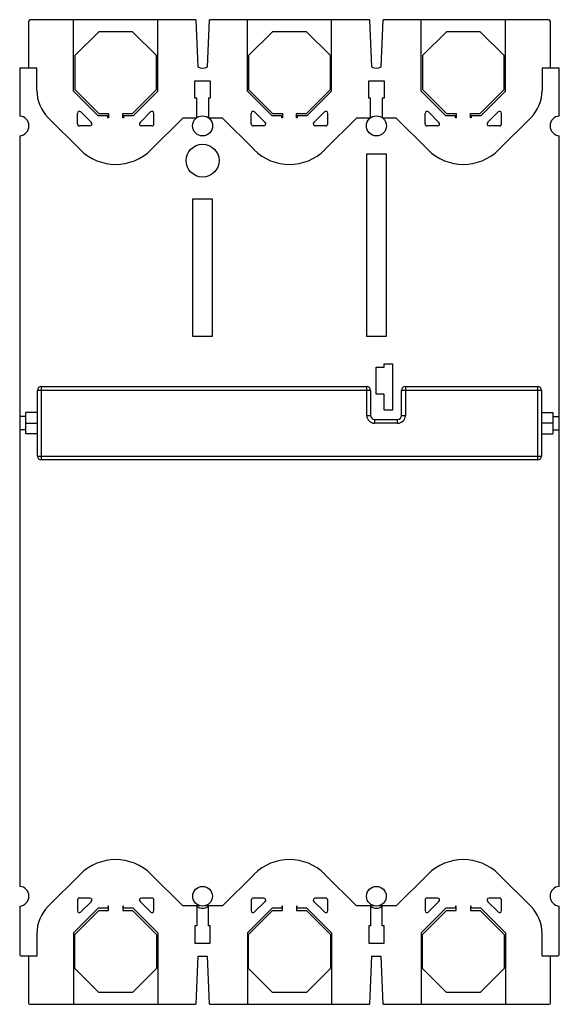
# Model space of a CAD drawing. Header units: millimetres. Extents: x 36 to 176, y 20 to 275.
import ezdxf

# ---------------------------------------------------------------- set-up
doc = ezdxf.new("R2010")
doc.units = ezdxf.units.MM
doc.header["$LTSCALE"] = 19.262916
doc.layers.get('0').update_dxf_attribs({"linetype": 'CONTINUOUS'})

msp = doc.modelspace()

# ---------------------------------------------------------------- linework, layer by layer
at = {"color": 7, "linetype": 'Continuous'}
for p, q in [((38.32, 273.91), (38.32, 262.21)), ((81.67, 274.71), (39.12, 274.71)), ((50.02, 256.2), (50.02, 274.71)), ((71.82, 256.2), (71.82, 274.71)), ((81.67, 274.71), (82.16, 262.5)), ((84.68, 262.5), (85.17, 274.71)), ((126.67, 274.71), (85.17, 274.71)), ((95.02, 256.2), (95.02, 274.71)), ((116.82, 256.2), (116.82, 274.71)), ((126.67, 274.71), (127.16, 262.5)), ((129.68, 262.5), (130.17, 274.71)), ((172.72, 274.71), (130.17, 274.71)), ((140.02, 256.2), (140.02, 274.71)), ((161.82, 256.2), (161.82, 274.71)), ((173.52, 262.21), (173.52, 273.91)), ((50.32, 265.4), (56.53, 271.61)), ((65.31, 271.61), (56.53, 271.61)), ((65.31, 271.61), (71.52, 265.4)), ((95.32, 265.4), (101.53, 271.61)), ((110.31, 271.61), (101.53, 271.61)), ((110.31, 271.61), (116.52, 265.4)), ((140.32, 265.4), (146.53, 271.61)), ((155.31, 271.61), (146.53, 271.61)), ((155.31, 271.61), (161.52, 265.4)), ((50.32, 265.4), (50.32, 256.62)), ((71.52, 256.62), (71.52, 265.4)), ((95.32, 265.4), (95.32, 256.62)), ((116.52, 256.62), (116.52, 265.4)), ((140.32, 265.4), (140.32, 256.62)), ((161.52, 256.62), (161.52, 265.4)), ((36.07, 262.21), (36.07, 249.76)), ((36.07, 262.21), (40.52, 262.21)), ((40.52, 256.4), (40.52, 262.21)), ((171.32, 262.21), (171.32, 256.4)), ((171.32, 262.21), (175.77, 262.21)), ((175.77, 249.76), (175.77, 262.21)), ((81.42, 254.41), (81.42, 258.91)), ((81.42, 258.91), (85.42, 258.91)), ((85.42, 258.91), (85.42, 254.41)), ((126.42, 254.41), (126.42, 258.91)), ((126.42, 258.91), (130.42, 258.91)), ((130.42, 258.91), (130.42, 254.41)), ((50.02, 256.2), (56.41, 249.81)), ((56.53, 250.41), (50.32, 256.62)), ((71.52, 256.62), (65.31, 250.41)), ((65.44, 249.81), (71.82, 256.2)), ((95.02, 256.2), (101.41, 249.81)), ((101.53, 250.41), (95.32, 256.62)), ((116.52, 256.62), (110.31, 250.41)), ((110.44, 249.81), (116.82, 256.2)), ((140.02, 256.2), (146.41, 249.81)), ((146.53, 250.41), (140.32, 256.62)), ((161.52, 256.62), (155.31, 250.41)), ((155.44, 249.81), (161.82, 256.2)), ((81.92, 254.41), (81.42, 254.41)), ((81.92, 249.34), (81.92, 254.41)), ((84.92, 254.41), (84.92, 249.34)), ((85.42, 254.41), (84.92, 254.41)), ((126.92, 254.41), (126.42, 254.41)), ((126.92, 249.34), (126.92, 254.41)), ((129.92, 254.41), (129.92, 249.34)), ((130.42, 254.41), (129.92, 254.41)), ((51.02, 247.71), (51.02, 250.46)), ((54.62, 248.07), (51.87, 250.81)), ((56.53, 250.41), (59.07, 250.41)), ((59.07, 250.41), (59.07, 249.31)), ((62.77, 249.31), (62.77, 250.41)), ((62.77, 250.41), (65.31, 250.41)), ((69.97, 250.81), (67.22, 248.07)), ((70.82, 247.71), (70.82, 250.46)), ((96.02, 247.71), (96.02, 250.46)), ((99.62, 248.07), (96.87, 250.81)), ((101.53, 250.41), (104.07, 250.41)), ((104.07, 250.41), (104.07, 249.31)), ((107.77, 249.31), (107.77, 250.41)), ((107.77, 250.41), (110.31, 250.41)), ((114.97, 250.81), (112.22, 248.07)), ((115.82, 247.71), (115.82, 250.46)), ((141.02, 247.71), (141.02, 250.46)), ((144.62, 248.07), (141.87, 250.81)), ((146.53, 250.41), (149.07, 250.41)), ((149.07, 250.41), (149.07, 249.31)), ((152.77, 249.31), (152.77, 250.41)), ((152.77, 250.41), (155.31, 250.41)), ((159.97, 250.81), (157.22, 248.07)), ((160.82, 247.71), (160.82, 250.46)), ((43.45, 249.33), (51.73, 241.06)), ((58.92, 249.81), (56.41, 249.81)), ((58.92, 249.31), (58.92, 249.81)), ((59.07, 249.31), (58.92, 249.31)), ((62.92, 249.31), (62.77, 249.31)), ((62.92, 249.81), (62.92, 249.31)), ((65.44, 249.81), (62.92, 249.81)), ((70.11, 241.06), (78.27, 249.21)), ((81.76, 249.21), (78.27, 249.21)), ((88.57, 249.21), (85.08, 249.21)), ((88.57, 249.21), (96.73, 241.06)), ((103.92, 249.81), (101.41, 249.81)), ((103.92, 249.31), (103.92, 249.81)), ((104.07, 249.31), (103.92, 249.31)), ((107.92, 249.31), (107.77, 249.31)), ((107.92, 249.81), (107.92, 249.31)), ((110.44, 249.81), (107.92, 249.81)), ((115.11, 241.06), (123.27, 249.21)), ((126.76, 249.21), (123.27, 249.21)), ((133.57, 249.21), (130.08, 249.21)), ((133.57, 249.21), (141.73, 241.06)), ((148.92, 249.81), (146.41, 249.81)), ((148.92, 249.31), (148.92, 249.81)), ((149.07, 249.31), (148.92, 249.31)), ((152.92, 249.31), (152.77, 249.31)), ((152.92, 249.81), (152.92, 249.31)), ((155.44, 249.81), (152.92, 249.81)), ((160.11, 241.06), (168.39, 249.33)), ((54.26, 247.21), (51.52, 247.21)), ((70.32, 247.21), (67.58, 247.21)), ((99.26, 247.21), (96.52, 247.21)), ((115.32, 247.21), (112.58, 247.21)), ((144.26, 247.21), (141.52, 247.21)), ((160.32, 247.21), (157.58, 247.21)), ((36.07, 244.67), (36.07, 50.26)), ((175.77, 50.26), (175.77, 244.67)), ((125.92, 192.66), (125.92, 239.96)), ((125.92, 239.96), (130.92, 239.96)), ((130.92, 239.96), (130.92, 192.66)), ((80.92, 192.66), (80.92, 228.31)), ((80.92, 228.31), (85.92, 228.31)), ((85.92, 228.31), (85.92, 192.66)), ((85.92, 192.66), (80.92, 192.66)), ((130.92, 192.66), (125.92, 192.66)), ((128.32, 177.75), (128.32, 184.73)), ((128.32, 184.73), (130.42, 184.73)), ((130.42, 184.73), (130.42, 185.61)), ((130.42, 185.61), (132.62, 185.61)), ((132.62, 185.61), (132.62, 173.61)), ((40.67, 161.71), (40.67, 178.71)), ((126.92, 178.71), (40.67, 178.71)), ((41.67, 179.71), (41.67, 160.71)), ((41.67, 179.71), (125.92, 179.71)), ((125.92, 172.21), (125.92, 179.71)), ((126.92, 178.71), (126.92, 172.21)), ((134.92, 172.21), (134.92, 178.71)), ((171.17, 178.71), (134.92, 178.71)), ((135.92, 179.71), (135.92, 172.21)), ((135.92, 179.71), (170.17, 179.71)), ((170.17, 160.71), (170.17, 179.71)), ((171.17, 178.71), (171.17, 161.71)), ((130.42, 177.75), (128.32, 177.75)), ((130.42, 173.61), (130.42, 177.75)), ((132.62, 173.61), (130.42, 173.61)), ((37.67, 171.96), (36.07, 171.96)), ((37.67, 167.46), (37.67, 172.96)), ((40.67, 172.96), (37.67, 172.96)), ((125.92, 172.21), (126.92, 172.21)), ((127.92, 171.21), (127.92, 170.21)), ((127.92, 171.21), (133.92, 171.21)), ((133.92, 170.21), (133.92, 171.21)), ((134.92, 172.21), (135.92, 172.21)), ((171.17, 172.96), (174.07, 172.96)), ((174.07, 172.96), (174.07, 167.46)), ((174.07, 171.96), (175.77, 171.96)), ((37.67, 168.46), (36.07, 168.46)), ((37.67, 170.21), (40.67, 170.21)), ((133.92, 170.21), (127.92, 170.21)), ((174.07, 170.21), (171.17, 170.21)), ((174.07, 168.46), (175.77, 168.46)), ((40.67, 167.46), (37.67, 167.46)), ((171.17, 167.46), (174.07, 167.46)), ((40.67, 161.71), (171.17, 161.71)), ((170.17, 160.71), (41.67, 160.71)), ((51.73, 53.37), (43.45, 45.09)), ((78.27, 45.21), (70.11, 53.37)), ((96.73, 53.37), (88.57, 45.21)), ((123.27, 45.21), (115.11, 53.37)), ((141.73, 53.37), (133.57, 45.21)), ((168.39, 45.09), (160.11, 53.37)), ((51.02, 46.71), (51.02, 43.97)), ((54.26, 47.21), (51.52, 47.21)), ((51.87, 43.62), (54.62, 46.36)), ((67.22, 46.36), (69.97, 43.62)), ((70.32, 47.21), (67.58, 47.21)), ((70.82, 43.97), (70.82, 46.71)), ((96.02, 46.71), (96.02, 43.97)), ((99.26, 47.21), (96.52, 47.21)), ((96.87, 43.62), (99.62, 46.36)), ((112.22, 46.36), (114.97, 43.62)), ((115.32, 47.21), (112.58, 47.21)), ((115.82, 43.97), (115.82, 46.71)), ((141.02, 46.71), (141.02, 43.97)), ((144.26, 47.21), (141.52, 47.21)), ((141.87, 43.62), (144.62, 46.36)), ((157.22, 46.36), (159.97, 43.62)), ((160.32, 47.21), (157.58, 47.21)), ((160.82, 43.97), (160.82, 46.71)), ((36.07, 45.17), (36.07, 32.71)), ((56.41, 44.61), (50.02, 38.23)), ((50.32, 37.8), (56.53, 44.01)), ((58.92, 44.61), (56.41, 44.61)), ((56.53, 44.01), (59.07, 44.01)), ((59.07, 45.11), (58.92, 45.11)), ((58.92, 45.11), (58.92, 44.61)), ((59.07, 44.01), (59.07, 45.11)), ((62.92, 45.11), (62.77, 45.11)), ((62.77, 45.11), (62.77, 44.01)), ((62.77, 44.01), (65.31, 44.01)), ((62.92, 44.61), (62.92, 45.11)), ((65.44, 44.61), (62.92, 44.61)), ((65.31, 44.01), (71.52, 37.8)), ((71.82, 38.23), (65.44, 44.61)), ((82.92, 45.21), (78.27, 45.21)), ((81.92, 45.09), (81.92, 40.01)), ((88.57, 45.21), (83.92, 45.21)), ((84.92, 40.01), (84.92, 45.09)), ((101.41, 44.61), (95.02, 38.23)), ((95.32, 37.8), (101.53, 44.01)), ((103.92, 44.61), (101.41, 44.61)), ((101.53, 44.01), (104.07, 44.01)), ((104.07, 45.11), (103.92, 45.11)), ((103.92, 45.11), (103.92, 44.61)), ((104.07, 44.01), (104.07, 45.11)), ((107.92, 45.11), (107.77, 45.11)), ((107.77, 45.11), (107.77, 44.01)), ((107.77, 44.01), (110.31, 44.01)), ((107.92, 44.61), (107.92, 45.11)), ((110.44, 44.61), (107.92, 44.61)), ((110.31, 44.01), (116.52, 37.8)), ((116.82, 38.23), (110.44, 44.61)), ((127.92, 45.21), (123.27, 45.21)), ((126.92, 45.09), (126.92, 40.01)), ((133.57, 45.21), (128.92, 45.21)), ((129.92, 40.01), (129.92, 45.09)), ((146.41, 44.61), (140.02, 38.23)), ((140.32, 37.8), (146.53, 44.01)), ((148.92, 44.61), (146.41, 44.61)), ((146.53, 44.01), (149.07, 44.01)), ((149.07, 45.11), (148.92, 45.11)), ((148.92, 45.11), (148.92, 44.61)), ((149.07, 44.01), (149.07, 45.11)), ((152.92, 45.11), (152.77, 45.11)), ((152.77, 45.11), (152.77, 44.01)), ((152.77, 44.01), (155.31, 44.01)), ((152.92, 44.61), (152.92, 45.11)), ((155.44, 44.61), (152.92, 44.61)), ((155.31, 44.01), (161.52, 37.8)), ((161.82, 38.23), (155.44, 44.61)), ((175.77, 32.71), (175.77, 45.17)), ((81.92, 40.01), (81.42, 40.01)), ((81.42, 40.01), (81.42, 35.51)), ((85.42, 40.01), (84.92, 40.01)), ((85.42, 35.51), (85.42, 40.01)), ((126.92, 40.01), (126.42, 40.01)), ((126.42, 40.01), (126.42, 35.51)), ((130.42, 40.01), (129.92, 40.01)), ((130.42, 35.51), (130.42, 40.01)), ((40.52, 38.02), (40.52, 32.21)), ((50.02, 38.23), (50.02, 19.71)), ((50.32, 29.02), (50.32, 37.8)), ((71.52, 37.8), (71.52, 29.02)), ((71.82, 38.23), (71.82, 19.71)), ((95.02, 38.23), (95.02, 19.71)), ((95.32, 29.02), (95.32, 37.8)), ((116.52, 37.8), (116.52, 29.02)), ((116.82, 38.23), (116.82, 19.71)), ((140.02, 38.23), (140.02, 19.71)), ((140.32, 29.02), (140.32, 37.8)), ((161.52, 37.8), (161.52, 29.02)), ((161.82, 38.23), (161.82, 19.71)), ((171.32, 32.21), (171.32, 38.02)), ((81.42, 35.51), (85.42, 35.51)), ((126.42, 35.51), (130.42, 35.51)), ((40.52, 32.21), (36.57, 32.21)), ((38.32, 32.21), (38.32, 20.21)), ((82.17, 32.21), (81.67, 19.71)), ((82.17, 32.21), (84.67, 32.21)), ((85.17, 19.71), (84.67, 32.21)), ((127.17, 32.21), (126.67, 19.71)), ((127.17, 32.21), (129.67, 32.21)), ((130.17, 19.71), (129.67, 32.21)), ((175.27, 32.21), (171.32, 32.21)), ((173.52, 20.21), (173.52, 32.21)), ((56.53, 22.81), (50.32, 29.02)), ((71.52, 29.02), (65.31, 22.81)), ((101.53, 22.81), (95.32, 29.02)), ((116.52, 29.02), (110.31, 22.81)), ((146.53, 22.81), (140.32, 29.02)), ((161.52, 29.02), (155.31, 22.81)), ((65.31, 22.81), (56.53, 22.81)), ((110.31, 22.81), (101.53, 22.81)), ((155.31, 22.81), (146.53, 22.81)), ((38.82, 19.71), (81.67, 19.71)), ((85.17, 19.71), (126.67, 19.71)), ((130.17, 19.71), (173.02, 19.71))]:
    msp.add_line(p, q, dxfattribs=at)
for centre, radius in [((83.42, 247.21), 2.6), ((128.42, 247.21), 2.6), ((83.42, 238.21), 4.25), ((83.42, 47.71), 2.55), ((128.42, 47.71), 2.55)]:
    msp.add_circle(centre, radius, dxfattribs=at)
for centre, radius, start, end in [((39.12, 273.91), 0.8, 90, 180), ((172.72, 273.91), 0.8, 0, 90), ((83.42, 264.71), 2.55, 240.3535, 299.6465), ((128.42, 264.71), 2.55, 240.3535, 299.6465), ((50.52, 256.4), 10, 180, 225), ((161.32, 256.4), 10, 315, 360), ((51.52, 250.46), 0.5, 45, 180), ((70.32, 250.46), 0.5, 0, 135), ((96.52, 250.46), 0.5, 45, 180), ((115.32, 250.46), 0.5, 0, 135), ((141.52, 250.46), 0.5, 45, 180), ((160.32, 250.46), 0.5, 0, 135), ((35.92, 247.21), 2.55, 273.3723, 86.6277), ((51.52, 247.71), 0.5, 180, 270), ((54.26, 247.71), 0.5, 270, 45), ((67.58, 247.71), 0.5, 135, 270), ((70.32, 247.71), 0.5, 270, 360), ((96.52, 247.71), 0.5, 180, 270), ((99.26, 247.71), 0.5, 270, 45), ((112.58, 247.71), 0.5, 135, 270), ((115.32, 247.71), 0.5, 270, 360), ((141.52, 247.71), 0.5, 180, 270), ((144.26, 247.71), 0.5, 270, 45), ((157.58, 247.71), 0.5, 135, 270), ((160.32, 247.71), 0.5, 270, 360), ((175.92, 247.21), 2.55, 93.3723, 266.6277), ((60.92, 250.25), 13, 225, 315), ((105.92, 250.25), 13, 225, 315), ((150.92, 250.25), 13, 225, 315), ((41.67, 178.71), 1, 90, 180), ((125.92, 178.71), 1, 0, 90), ((135.92, 178.71), 1, 90, 180), ((170.17, 178.71), 1, 0, 90), ((127.92, 172.21), 2, 180, 270), ((127.92, 172.21), 1, 180, 270), ((133.92, 172.21), 2, 270, 360), ((133.92, 172.21), 1, 270, 360), ((41.67, 161.71), 1, 180, 270), ((170.17, 161.71), 1, 270, 360), ((60.92, 44.18), 13, 45, 135), ((105.92, 44.18), 13, 45, 135), ((150.92, 44.18), 13, 45, 135), ((35.92, 47.71), 2.55, 273.3723, 86.6277), ((175.92, 47.71), 2.55, 93.3723, 266.6277), ((51.52, 46.71), 0.5, 90, 180), ((54.26, 46.71), 0.5, 315, 90), ((67.58, 46.71), 0.5, 90, 225), ((70.32, 46.71), 0.5, 0, 90), ((96.52, 46.71), 0.5, 90, 180), ((99.26, 46.71), 0.5, 315, 90), ((112.58, 46.71), 0.5, 90, 225), ((115.32, 46.71), 0.5, 0, 90), ((141.52, 46.71), 0.5, 90, 180), ((144.26, 46.71), 0.5, 315, 90), ((157.58, 46.71), 0.5, 90, 225), ((160.32, 46.71), 0.5, 0, 90), ((50.52, 38.02), 10, 135, 180), ((51.52, 43.97), 0.5, 180, 315), ((70.32, 43.97), 0.5, 225, 360), ((83.42, 47.21), 2.6, 234.7656, 305.2344), ((96.52, 43.97), 0.5, 180, 315), ((115.32, 43.97), 0.5, 225, 360), ((128.42, 47.21), 2.6, 234.7656, 305.2344), ((141.52, 43.97), 0.5, 180, 315), ((160.32, 43.97), 0.5, 225, 360), ((161.32, 38.02), 10, 0, 45), ((36.57, 32.71), 0.5, 180, 270), ((175.27, 32.71), 0.5, 270, 360), ((38.82, 20.21), 0.5, 180, 270), ((173.02, 20.21), 0.5, 270, 360)]:
    msp.add_arc(centre, radius, start, end, dxfattribs=at)

doc.saveas('drawing.dxf')
